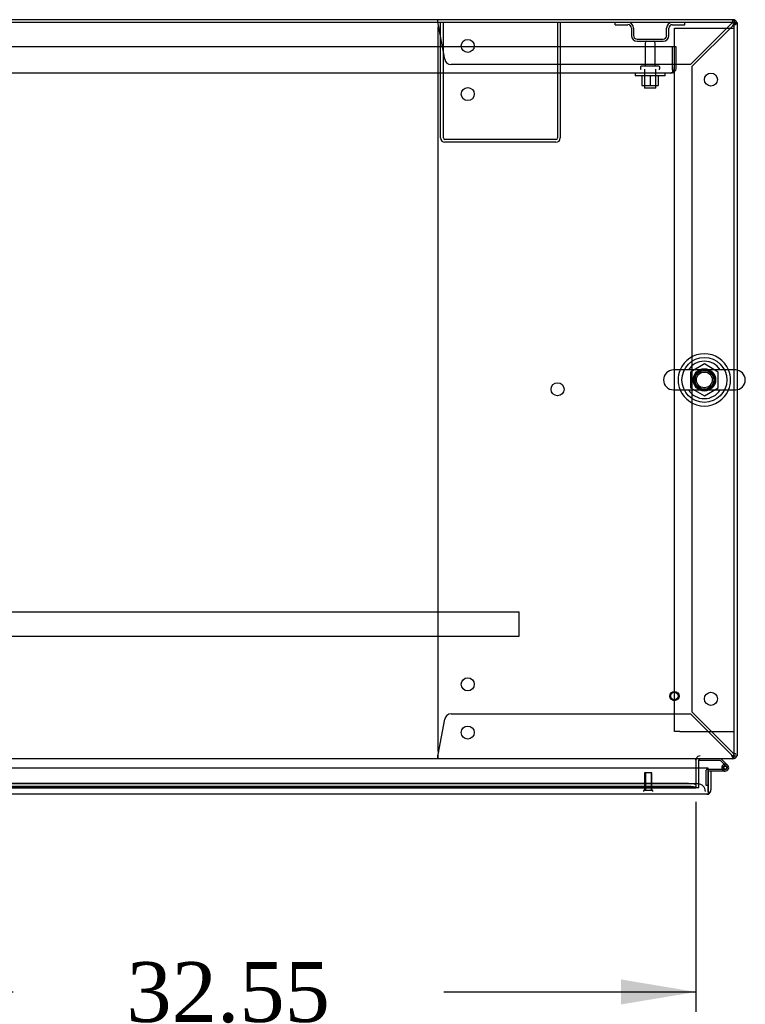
# Model space of a CAD drawing. Header units: inches. Extents: x 2 to 538, y -2 to 358.
# Tile 34 of 43: x 164 to 188, y 289 to 322. Entities that reach past the tile are written whole.
import ezdxf
from ezdxf.enums import TextEntityAlignment as Align
from ezdxf.lldxf.tags import DXFTag

# ---------------------------------------------------------------- set-up
doc = ezdxf.new("R2010")
doc.units = ezdxf.units.IN
doc.header["$MEASUREMENT"] = 0
for name, color, linetype in [('COM43135', 7, 'Continuous'), ('COM50669', 7, 'Continuous'), ('COM50677-1', 7, 'Continuous'), ('COM55595-3', 7, 'Continuous'), ('COM55602-2', 7, 'Continuous'), ('COM55605-2', 7, 'Continuous'), ('COM55607-2', 7, 'Continuous'), ('COM55738-23', 7, 'Continuous'), ('COM56145', 7, 'Continuous'), ('COM70112-4', 7, 'Continuous'), ('COM70220', 7, 'Continuous'), ('COM71182-2', 7, 'Continuous'), ('COM71183-4', 7, 'Continuous'), ('Default', 7, 'Continuous'), ('NTS166105', 7, 'Continuous'), ('NTS18024', 7, 'Continuous'), ('SCS86415', 7, 'Continuous'), ('STD26089', 7, 'Continuous'), ('STD26258', 7, 'Continuous'), ('WAF25059', 7, 'Continuous'), ('WAF25377', 7, 'Continuous'), ('WAM254785', 7, 'Continuous')]:
    doc.layers.add(name, color=color, linetype=linetype)
doc.styles.add('SEACAD_Times_New_Roman', font='times.ttf')
tags = doc.linetypes.add('HIDDEN2', pattern=[0.1875, 0.125, -0.0625]).pattern_tags.tags
tags[6:7] = [DXFTag(74, 4), DXFTag(75, 0), DXFTag(340, '0'), DXFTag(46, 0.0), DXFTag(50, 0.0), DXFTag(44, 0.0), DXFTag(45, 0.0)]
tags[4:5] = [DXFTag(74, 4), DXFTag(75, 0), DXFTag(340, '0'), DXFTag(46, 0.0), DXFTag(50, 0.0), DXFTag(44, 0.0), DXFTag(45, 0.0)]
doc.dimstyles.new('HAMMOND_(STH_-_540x360)', dxfattribs={"dimtxt": 2, "dimasz": 2.5, "dimexe": 1, "dimexo": 1, "dimgap": 0.5, "dimtad": 0, "dimtih": 1, "dimtoh": 1, "dimzin": 0, "dimdsep": 46, "dimtxsty": 'SEACAD_Times_New_Roman', "dimblk1": '_SE_FILLED', "dimblk2": '_SE_FILLED', "dimsah": 1, "dimcen": 1, "dimadec": 0, "dimazin": 0, "dimtfac": 0.8, "dimtofl": 0, "dimtmove": 0, "dimatfit": 3, "dimfxl": 0, "dimtolj": 1, "dimtzin": 0, "dimarcsym": 0})

# ---------------------------------------------------------------- blocks, each defined once
blk = doc.blocks.new('SE')
at = {"layer": 'COM43135', "color": 7, "linetype": 'HIDDEN2'}
for p, q in [((185.747, 320.609), (117.997, 320.609)), ((185.872, 320.609), (185.747, 320.609)), ((185.747, 319.919), (185.747, 320.609)), ((185.747, 319.919), (185.747, 320.609)), ((185.872, 319.919), (185.872, 320.609)), ((185.687, 319.734), (118.057, 319.734)), ((185.688, 319.734), (185.687, 319.734)), ((185.688, 319.734), (185.688, 319.734)), ((185.747, 319.919), (185.747, 319.919)), ((185.747, 319.837), (185.747, 319.919)), ((185.747, 319.919), (185.747, 319.77)), ((185.747, 319.837), (185.797, 319.77))]:
    blk.add_line(p, q, dxfattribs=at)
for start, end in [(270, 270.0589), (270.1208, 306.194), (306.194, 0)]:
    blk.add_arc((185.687, 319.919), 0.185, start, end, dxfattribs=at)
blk.add_open_spline([(185.747, 319.77), (185.737, 319.758), (185.727, 319.749), (185.712, 319.74), (185.707, 319.738), (185.698, 319.735), (185.693, 319.734), (185.688, 319.734)], degree=3, knots=[0, 0, 0, 0, 0.5, 0.5, 0.75, 0.75, 1, 1, 1, 1], dxfattribs=at)
at = {"layer": 'COM50669', "color": 7, "linetype": 'HIDDEN2'}
for p, q in [((177.997, 317.564), (177.997, 321.421)), ((178.092, 317.564), (178.092, 321.421)), ((181.902, 321.421), (181.902, 317.564)), ((181.997, 321.421), (181.997, 317.564)), ((181.854, 317.516), (178.14, 317.516)), ((181.854, 317.421), (178.14, 317.421))]:
    blk.add_line(p, q, dxfattribs=at)
for centre, radius, start, end in [((178.14, 317.564), 0.143, 180, 270), ((178.14, 317.564), 0.048, 180, 270), ((181.854, 317.564), 0.143, 270, 0), ((181.854, 317.564), 0.048, 270, 0)]:
    blk.add_arc(centre, radius, start, end, dxfattribs=at)
at = {"layer": 'COM50677-1', "color": 7, "linetype": 'HIDDEN2'}
for p, q in [((185.81, 321.233), (185.995, 321.233)), ((185.81, 297.733), (185.81, 321.233)), ((185.995, 321.233), (187.625, 321.233)), ((187.625, 321.233), (187.81, 321.233)), ((185.995, 297.733), (185.81, 297.733)), ((185.995, 297.733), (187.625, 297.733)), ((187.625, 297.733), (187.81, 297.733))]:
    blk.add_line(p, q, dxfattribs=at)
blk.add_circle((186.81, 309.483), 0.375, dxfattribs=at)
at = {"layer": 'COM55595-3', "color": 7, "linetype": 'Continuous'}
for p, q in [((186.935, 296.516), (153.125, 296.516)), ((186.935, 295.784), (186.935, 296.516)), ((187.03, 296.411), (186.935, 296.411)), ((186.935, 296.411), (186.935, 295.784)), ((187.03, 296.411), (187.03, 295.784)), ((186.935, 295.784), (186.935, 295.784)), ((186.935, 295.721), (186.935, 295.784)), ((186.935, 295.784), (186.935, 295.671)), ((186.935, 295.721), (186.974, 295.671)), ((186.887, 295.641), (153.173, 295.641)), ((186.888, 295.641), (186.887, 295.641)), ((186.888, 295.641), (186.888, 295.641))]:
    blk.add_line(p, q, dxfattribs=at)
for start, end in [(307.5036, 0), (270, 270.0762), (270.1561, 307.5036)]:
    blk.add_arc((186.887, 295.784), 0.143, start, end, dxfattribs=at)
blk.add_open_spline([(186.935, 295.671), (186.927, 295.661), (186.919, 295.654), (186.907, 295.646), (186.903, 295.644), (186.896, 295.642), (186.892, 295.641), (186.888, 295.641)], degree=3, knots=[0, 0, 0, 0, 0.5, 0.5, 0.75, 0.75, 1, 1, 1, 1], dxfattribs=at)
at = {"layer": 'COM55602-2', "color": 7, "linetype": 'HIDDEN2'}
for p, q in [((177.905, 321.486), (177.905, 321.516)), ((177.905, 321.411), (177.905, 321.486)), ((178.137, 320.196), (177.916, 321.373)), ((187.705, 321.373), (186.348, 320.016)), ((187.762, 321.516), (187.762, 321.486)), ((187.762, 321.411), (187.762, 321.486)), ((187.765, 321.421), (187.762, 321.421)), ((187.762, 321.421), (187.762, 321.421)), ((187.8, 321.373), (187.876, 321.373)), ((187.876, 321.373), (187.905, 321.373)), ((177.906, 321.201), (177.906, 297.143)), ((186.405, 319.959), (187.762, 321.316)), ((186.348, 320.016), (178.353, 320.016)), ((186.405, 298.386), (186.405, 319.959)), ((187.762, 297.029), (186.405, 298.386)), ((177.916, 296.971), (178.137, 298.149)), ((178.353, 298.328), (186.348, 298.328)), ((186.348, 298.328), (187.705, 296.971)), ((177.905, 296.933), (177.905, 296.858)), ((177.905, 296.828), (177.905, 296.858)), ((187.762, 296.933), (187.762, 296.858)), ((187.765, 296.923), (187.762, 296.923)), ((187.762, 296.923), (187.762, 296.923)), ((187.762, 296.858), (187.762, 296.828)), ((187.8, 296.971), (187.81, 296.971))]:
    blk.add_line(p, q, dxfattribs=at)
for centre in [(178.905, 320.641), (187.03, 319.516), (178.906, 319.031), (181.906, 309.172), (178.906, 299.313), (187.03, 298.828), (178.905, 297.703)]:
    blk.add_circle(centre, 0.218, dxfattribs=at)
for centre, radius, start, end in [((175.319, 321.184), 2.604, 4.1751, 6.6801), ((188.34, 321.122), 0.683, 147.7709, 158.4452), ((187.913, 321.121), 0.327, 117.4541, 129.5439), ((187.762, 321.373), 0.143, 70.3871, 90), ((187.762, 321.373), 0.048, 0, 90), ((187.51, 321.524), 0.327, 320.4561, 332.5458), ((187.511, 321.951), 0.683, 291.5548, 302.2291), ((187.762, 321.373), 0.143, 0, 19.6129), ((178.126, 321.201), 0.22, 153.0655, 180), ((178.353, 320.236), 0.22, 190.6113, 270), ((178.353, 298.108), 0.22, 90, 169.3887), ((178.126, 297.143), 0.22, 180, 206.9345), ((187.51, 296.82), 0.327, 27.4542, 39.5439), ((187.511, 296.393), 0.683, 57.7709, 68.4452), ((175.319, 297.161), 2.604, 353.3199, 355.8249), ((177.598, 297.041), 0.326, 340.716, 347.6742), ((188.34, 297.222), 0.683, 201.5548, 212.2291), ((187.913, 297.223), 0.327, 230.4561, 242.5459)]:
    blk.add_arc(centre, radius, start, end, dxfattribs=at)
at = {"layer": 'COM55602-2', "color": 7, "linetype": 'Continuous'}
blk.add_arc((187.762, 321.373), 0.143, 19.6129, 70.3871, dxfattribs=at)
at = {"layer": 'COM55602-2', "color": 7, "linetype": 'HIDDEN2'}
blk.add_ellipse((187.762, 321.373), major_axis=(-0.048, 0), ratio=0.99836, start_param=3.141593, end_param=4.712389, dxfattribs=at)
at = {"layer": 'COM55605-2', "color": 7, "linetype": 'Continuous'}
for q in [(152.017, 321.516), (187.81, 321.421)]:
    blk.add_line((187.81, 321.516), q, dxfattribs=at)
at = {"layer": 'COM55607-2', "color": 7, "linetype": 'HIDDEN2'}
for p, q in [((186.652, 296.823), (186.652, 296.828)), ((186.873, 295.935), (186.873, 296.45)), ((186.898, 296.475), (186.935, 296.475)), ((187.388, 296.53), (187.45, 296.53)), ((187.443, 296.518), (187.443, 296.543)), ((187.542, 296.572), (187.471, 296.642)), ((187.493, 296.593), (187.518, 296.593)), ((187.518, 296.468), (187.493, 296.468)), ((187.568, 296.543), (187.568, 296.518)), ((186.935, 295.935), (186.873, 295.935))]:
    blk.add_line(p, q, dxfattribs=at)
at = {"layer": 'COM55607-2', "color": 7, "linetype": 'Continuous'}
for p, q in [((186.652, 296.766), (186.652, 296.823)), ((187.347, 296.766), (186.652, 296.766)), ((187.471, 296.642), (187.347, 296.766)), ((187.373, 296.828), (187.584, 296.617)), ((186.935, 296.475), (187.505, 296.475)), ((187.505, 296.413), (186.935, 296.413)), ((186.935, 296.413), (186.935, 296.411)), ((187.451, 296.525), (187.389, 296.519)), ((186.935, 295.935), (186.935, 295.935))]:
    blk.add_line(p, q, dxfattribs=at)
blk.add_circle((187.505, 296.53), 0.05, dxfattribs=at)
at = {"layer": 'COM55607-2', "color": 7, "linetype": 'HIDDEN2'}
for centre, radius, start, end in [((186.898, 296.45), 0.025, 90, 180), ((187.505, 296.53), 0.117, 208.0398, 270), ((187.493, 296.543), 0.05, 90, 180), ((187.493, 296.518), 0.05, 180, 270), ((187.518, 296.543), 0.05, 0, 90), ((187.518, 296.518), 0.05, 270, 0)]:
    blk.add_arc(centre, radius, start, end, dxfattribs=at)
at = {"layer": 'COM55607-2', "color": 7, "linetype": 'Continuous'}
for radius, start, end in [(0.117, 270, 185.2159), (0.117, 185.2159, 208.0398), (0.055, 270, 185.2159), (0.055, 185.2159, 270), (0.117, 47.608, 107.0274)]:
    blk.add_arc((187.505, 296.53), radius, start, end, dxfattribs=at)
at = {"layer": 'COM55738-23', "color": 7, "linetype": 'HIDDEN2'}
for p, q in [((183.835, 321.349), (183.835, 321.421)), ((186.16, 321.349), (186.16, 321.421)), ((183.835, 321.349), (184.257, 321.349)), ((184.372, 321.234), (184.372, 320.984)), ((184.444, 321.234), (184.444, 320.984)), ((185.55, 320.984), (185.55, 321.234)), ((185.622, 320.984), (185.622, 321.234)), ((185.738, 321.349), (186.16, 321.349)), ((184.56, 320.868), (185.435, 320.868)), ((184.56, 320.796), (185.435, 320.796))]:
    blk.add_line(p, q, dxfattribs=at)
for centre, radius, start, end in [((184.257, 321.234), 0.188, 0, 90), ((185.738, 321.234), 0.188, 90, 180), ((184.257, 321.234), 0.116, 0, 90), ((185.738, 321.234), 0.115, 90, 180), ((184.56, 320.984), 0.188, 180, 270), ((184.56, 320.984), 0.115, 180, 270), ((185.435, 320.984), 0.116, 270, 0), ((185.435, 320.984), 0.188, 270, 0)]:
    blk.add_arc(centre, radius, start, end, dxfattribs=at)
at = {"layer": 'COM56145', "color": 7, "linetype": 'HIDDEN2'}
for p, q in [((123.122, 301.736), (180.622, 301.736)), ((180.622, 301.693), (180.622, 301.736)), ((180.622, 300.966), (180.622, 301.693)), ((180.622, 300.923), (180.622, 300.966)), ((123.122, 300.923), (180.622, 300.923))]:
    blk.add_line(p, q, dxfattribs=at)
at = {"layer": 'COM70112-4', "color": 7, "linetype": 'Continuous'}
for p, q in [((187.81, 321.421), (115.937, 321.421)), ((187.81, 309.815), (187.81, 321.421)), ((187.81, 296.971), (187.81, 309.152)), ((187.81, 296.828), (115.937, 296.828)), ((186.53, 296.78), (186.53, 296.828)), ((186.53, 296.78), (186.53, 296.516)), ((187.81, 296.828), (187.81, 296.971))]:
    blk.add_line(p, q, dxfattribs=at)
at = {"layer": 'COM70112-4', "color": 7, "linetype": 'HIDDEN2'}
for p, q in [((187.81, 309.152), (187.81, 309.815)), ((186.53, 296.516), (186.53, 296.002)), ((153.491, 295.859), (186.53, 295.859)), ((186.28, 295.995), (153.741, 295.995)), ((186.28, 295.902), (153.741, 295.902)), ((186.53, 295.955), (186.53, 296.002)), ((186.53, 295.955), (186.53, 295.955)), ((186.53, 295.955), (186.53, 295.86)), ((186.53, 295.86), (186.53, 295.862)), ((186.53, 295.859), (186.53, 295.86))]:
    blk.add_line(p, q, dxfattribs=at)
for start, end in [(90.7631, 264.2612), (0, 82.2488), (273.3944, 0)]:
    blk.add_arc((186.81, 309.483), 0.344, start, end, dxfattribs=at)
for centre in [(186.28, 295.952), (186.28, 295.858)]:
    blk.add_ellipse(centre, major_axis=(0.25, 0), ratio=0.173648, start_param=0.071104, end_param=1.570796, dxfattribs=at)
at = {"layer": 'COM70220', "color": 7, "linetype": 'HIDDEN2'}
for p, q in [((186.343, 295.986), (154.165, 295.986)), ((186.593, 295.986), (186.343, 295.986))]:
    blk.add_line(p, q, dxfattribs=at)
blk.add_arc((186.593, 295.736), 0.25, 0, 90, dxfattribs=at)
at = {"layer": 'COM71182-2', "color": 7, "linetype": 'Continuous'}
for p, q in [((187.81, 321.421), (187.905, 321.421)), ((187.905, 321.421), (187.905, 309.809)), ((187.905, 309.157), (187.905, 296.923)), ((186.625, 296.516), (186.625, 296.78)), ((187.81, 296.923), (187.905, 296.923))]:
    blk.add_line(p, q, dxfattribs=at)
at = {"layer": 'COM71182-2', "color": 7, "linetype": 'HIDDEN2'}
for p, q in [((187.905, 309.809), (187.905, 309.157)), ((186.625, 295.861), (186.625, 296.516)), ((186.53, 295.861), (186.625, 295.861))]:
    blk.add_line(p, q, dxfattribs=at)
at = {"layer": 'COM71182-2', "color": 7, "linetype": 'Continuous'}
for centre, radius, start, end in [((186.673, 296.78), 0.143, 160.3871, 180), ((186.673, 296.78), 0.048, 90, 180), ((187.762, 296.971), 0.143, 289.6129, 340.3871)]:
    blk.add_arc(centre, radius, start, end, dxfattribs=at)
at = {"layer": 'COM71182-2', "color": 7, "linetype": 'HIDDEN2'}
for centre, radius, start, end in [((186.673, 296.78), 0.143, 90, 160.3871), ((187.762, 296.971), 0.048, 270, 0), ((187.762, 296.971), 0.143, 270, 289.6129)]:
    blk.add_arc(centre, radius, start, end, dxfattribs=at)
at = {"layer": 'COM71183-4', "color": 7, "linetype": 'HIDDEN2'}
blk.add_line((154.374, 295.861), (186.53, 295.861), dxfattribs=at)
at = {"layer": 'NTS166105', "color": 7, "linetype": 'HIDDEN2'}
for p, q in [((184.721, 319.638), (184.721, 319.318)), ((185, 319.638), (185, 319.318)), ((185.271, 319.638), (185.271, 319.318)), ((184.721, 319.318), (185, 319.318)), ((185, 319.318), (185.271, 319.318))]:
    blk.add_line(p, q, dxfattribs=at)
at = {"layer": 'NTS18024', "color": 7, "linetype": 'HIDDEN2'}
for p, q in [((186.81, 310.018), (186.345, 309.746)), ((187.275, 309.746), (186.81, 310.018)), ((186.345, 309.746), (186.345, 309.22)), ((187.275, 309.22), (187.275, 309.746)), ((186.345, 309.22), (186.815, 308.946)), ((186.815, 308.946), (187.275, 309.22))]:
    blk.add_line(p, q, dxfattribs=at)
blk.add_circle((186.81, 309.483), 0.263, dxfattribs=at)
at = {"layer": 'SCS86415', "color": 7, "linetype": 'Continuous'}
for p, q in [((187.846, 309.815), (185.775, 309.815)), ((185.775, 309.152), (187.846, 309.152))]:
    blk.add_line(p, q, dxfattribs=at)
for centre, radius, start, end in [((186.81, 309.483), 0.625, 32.0055, 147.9945), ((185.775, 309.483), 0.331, 90, 270), ((187.846, 309.483), 0.331, 270, 90), ((186.81, 309.483), 0.625, 212.0055, 327.9945)]:
    blk.add_arc(centre, radius, start, end, dxfattribs=at)
at = {"layer": 'STD26089', "color": 7, "linetype": 'HIDDEN2'}
for p, q in [((184.831, 320.736), (184.831, 319.959)), ((185.163, 319.959), (185.163, 320.736)), ((184.672, 319.929), (184.672, 319.889)), ((185.292, 319.959), (184.702, 319.959)), ((184.81, 319.859), (184.81, 319.234)), ((185.185, 319.234), (185.185, 319.859)), ((185.322, 319.889), (185.322, 319.929)), ((185.185, 319.234), (184.81, 319.234))]:
    blk.add_line(p, q, dxfattribs=at)
for centre, radius, start, end in [((184.891, 320.736), 0.06, 90, 180), ((185.103, 320.736), 0.06, 0, 90), ((184.702, 319.929), 0.03, 90, 180), ((184.702, 319.889), 0.03, 180, 270), ((185.292, 319.929), 0.03, 0, 90), ((185.292, 319.889), 0.03, 270, 0)]:
    blk.add_arc(centre, radius, start, end, dxfattribs=at)
at = {"layer": 'STD26258', "color": 7, "linetype": 'HIDDEN2'}
for p, q in [((185.06, 296.361), (184.81, 296.361)), ((184.81, 296.361), (184.81, 295.767)), ((184.841, 296.361), (184.841, 295.767)), ((185.03, 296.361), (185.03, 295.767)), ((185.06, 295.767), (185.06, 296.361)), ((185.092, 295.767), (184.779, 295.767)), ((184.779, 295.767), (184.779, 295.736)), ((185.092, 295.736), (185.092, 295.767))]:
    blk.add_line(p, q, dxfattribs=at)
for radius in [0.156, 0.125]:
    blk.add_circle((185.81, 298.923), radius, dxfattribs=at)
at = {"layer": 'WAF25059', "color": 7, "linetype": 'HIDDEN2'}
for p, q in [((184.497, 319.734), (184.497, 319.638)), ((185.497, 319.638), (185.497, 319.734)), ((185.497, 319.638), (184.497, 319.638))]:
    blk.add_line(p, q, dxfattribs=at)
at = {"layer": 'WAF25377', "color": 7, "linetype": 'Continuous'}
for start, end in [(22.2452, 157.7548), (202.2452, 337.7548)]:
    blk.add_arc((186.81, 309.483), 0.875, start, end, dxfattribs=at)
at = {"layer": 'WAF25377', "color": 7, "linetype": 'HIDDEN2'}
for radius, start, end in [(0.875, 157.7548, 202.2452), (0.34, 94.3049, 0), (0.34, 0, 92.3941), (0.875, 0, 22.2452), (0.875, 337.7548, 0)]:
    blk.add_arc((186.81, 309.483), radius, start, end, dxfattribs=at)
at = {"layer": 'WAM254785', "color": 7, "linetype": 'HIDDEN2'}
for radius in [0.75, 0.312]:
    blk.add_circle((186.81, 309.483), radius, dxfattribs=at)
blk = doc.blocks.new('DMBLK3141')
at = {"layer": 'Default', "linetype": 'Continuous'}
for points in [[(156.478, 288.62), (156.478, 289.453), (153.978, 289.036)], [(184.03, 288.62), (186.53, 289.036), (184.03, 289.453)]]:
    blk.add_hatch(color=7, dxfattribs=at).paths.add_polyline_path(points)
at = {"layer": 'Default', "color": 7, "linetype": 'Continuous'}
for p, q in [((153.978, 295.392), (153.978, 288.036)), ((186.53, 295.391), (186.53, 288.036)), ((153.978, 289.036), (163.726, 289.036)), ((178.112, 289.036), (186.53, 289.036))]:
    blk.add_line(p, q, dxfattribs=at)
at = {"layer": 'Default', "color": 7, "linetype": 'Continuous', "style": 'SEACAD_Times_New_Roman'}
for s, p in [('32.55', (167.506, 290.036)), ('DOOR', (166.724, 287.036)), ('OPENING', (164.426, 284.036))]:
    blk.add_text(s, height=2, dxfattribs=at).set_placement(p, align=Align.TOP_LEFT)
blk = doc.blocks.new('_SE_FILLED')
at = {"color": 0}
blk.add_line((0, 0), (-1, 0), dxfattribs=at)
blk.add_solid([(0, 0), (-1, -0.1665), (-1, 0.1665), (0, 0)], dxfattribs=at)

msp = doc.modelspace()

# ---------------------------------------------------------------- block references
at = {"layer": 'Default'}
msp.add_blockref('SE', (0, 0), dxfattribs=at)

# ---------------------------------------------------------------- dimensions: what is measured, and where the dimension line sits
at = {"layer": 'Default', "color": 7, "linetype": 'Continuous'}
dim = msp.add_linear_dim(base=(153.978, 289.036), p1=(153.978, 296.392), p2=(186.53, 296.391), angle=359.9984, text='\\A1;<>\\PDOOR\\XOPENING', dimstyle='HAMMOND_(STH_-_540x360)', dxfattribs=at)
dim.commit()
dim.dimension.update_dxf_attribs({"geometry": 'DMBLK3141', "text_midpoint": (170.919, 289.036), "dimtype": 161})

doc.saveas('drawing.dxf')
